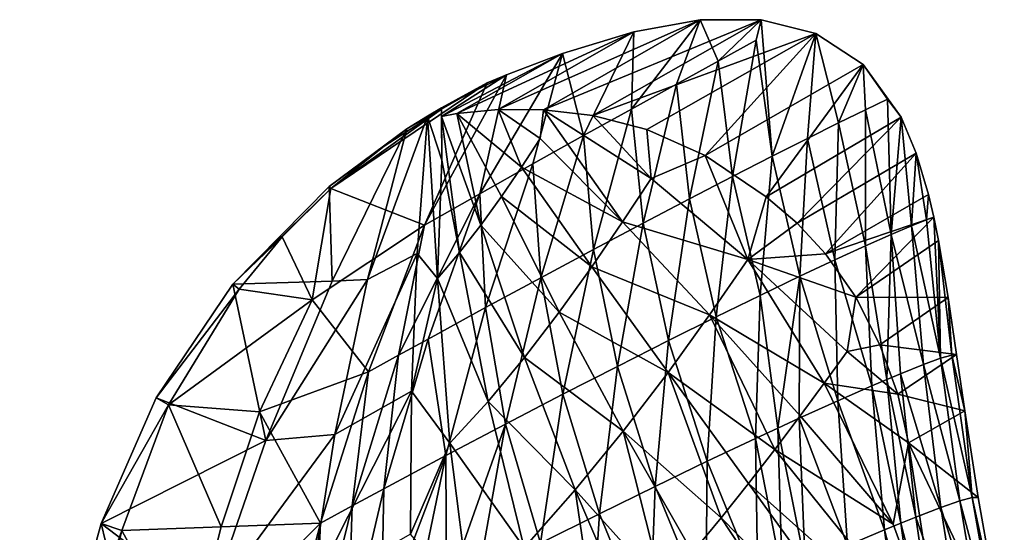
# Model space of a CAD drawing. Header units: metres. Extents: x 39 to 273, y -927 to -601.
# Tile 8 of 8: x 44 to 119, y -640 to -601. Entities that reach past the tile are written whole.
import ezdxf

# ---------------------------------------------------------------- set-up
doc = ezdxf.new("R2010")
doc.units = ezdxf.units.M

msp = doc.modelspace()

# ---------------------------------------------------------------- linework, layer by layer
at = {"layer": 'None'}
for points in [[(83.783081, -608.145752, -10.946941), (80.355713, -608.121704, -5.552098), (95.650299, -601.340149, -10.944352)], [(95.650299, -601.340149, -10.944352), (80.355713, -608.121704, -5.552098), (90.623756, -602.241699, -5.552159)], [(87.528816, -608.571167, -16.780428), (83.783081, -608.145752, -10.946941), (100.258324, -601.317627, -16.766409)], [(100.258324, -601.317627, -16.766409), (83.783081, -608.145752, -10.946941), (95.650299, -601.340149, -10.944352)], [(104.391251, -602.355652, -22.844532), (87.528816, -608.571167, -16.780428), (100.258324, -601.317627, -16.766409)], [(95.650299, -601.340149, -10.944352), (90.440979, -608.074646, -2.086891), (93.838997, -606.195923, -6.260434)], [(95.650299, -601.340149, -10.944352), (90.623756, -602.241699, -5.552159), (90.440979, -608.074646, -2.086891)], [(96.992966, -604.460999, -10.67133), (95.650299, -601.340149, -10.944352), (93.838997, -606.195923, -6.260434)], [(100.258324, -601.317627, -16.766409), (95.650299, -601.340149, -10.944352), (96.992966, -604.460999, -10.67133)], [(99.886978, -602.877686, -15.300902), (100.258324, -601.317627, -16.766409), (96.992966, -604.460999, -10.67133)], [(100.258324, -601.317627, -16.766409), (99.886978, -602.877686, -15.300902), (101.07708, -611.653625, -11.101349)], [(104.391251, -602.355652, -22.844532), (100.258324, -601.317627, -16.766409), (101.07708, -611.653625, -11.101349)], [(80.355713, -608.121704, -5.552098), (77.233238, -608.417419, -0.592598), (90.623756, -602.241699, -5.552159)], [(90.623756, -602.241699, -5.552159), (77.233238, -608.417419, -0.592598), (85.230736, -603.871216, -0.712503)], [(90.623756, -602.241699, -5.552159), (85.230736, -603.871216, -0.712503), (86.815933, -610.088928, 1.831648)], [(90.623756, -602.241699, -5.552159), (86.815933, -610.088928, 1.831648), (90.440979, -608.074646, -2.086891)], [(104.391251, -602.355652, -22.844532), (91.593369, -609.611572, -22.879688), (87.528816, -608.571167, -16.780428)], [(96.006889, -611.593445, -28.878532), (91.593369, -609.611572, -22.879688), (104.391251, -602.355652, -22.844532)], [(107.964264, -604.703918, -28.906113), (96.006889, -611.593445, -28.878532), (104.391251, -602.355652, -22.844532)], [(104.391251, -602.355652, -22.844532), (101.07708, -611.653625, -11.101349), (103.754761, -610.301025, -16.096426)], [(106.115524, -609.126648, -21.26911), (104.391251, -602.355652, -22.844532), (103.754761, -610.301025, -16.096426)], [(107.964264, -604.703918, -28.906113), (104.391251, -602.355652, -22.844532), (106.115524, -609.126648, -21.26911)], [(99.886978, -602.877686, -15.300902), (96.992966, -604.460999, -10.67133), (98.099373, -613.17804, -6.304974)], [(101.07708, -611.653625, -11.101349), (99.886978, -602.877686, -15.300902), (98.099373, -613.17804, -6.304974)], [(77.233238, -608.417419, -0.592598), (76.063438, -608.629761, 1.171534), (85.230736, -603.871216, -0.712503)], [(85.230736, -603.871216, -0.712503), (76.063438, -608.629761, 1.171534), (80.993225, -605.486938, 2.500005)], [(82.981888, -612.229736, 5.478644), (85.230736, -603.871216, -0.712503), (78.957848, -614.48761, 8.838742)], [(85.230736, -603.871216, -0.712503), (80.993225, -605.486938, 2.500005), (78.957848, -614.48761, 8.838742)], [(85.230736, -603.871216, -0.712503), (82.981888, -612.229736, 5.478644), (86.815933, -610.088928, 1.831648)], [(96.992966, -604.460999, -10.67133), (93.838997, -606.195923, -6.260434), (94.839897, -614.866943, -1.727504)], [(98.099373, -613.17804, -6.304974), (96.992966, -604.460999, -10.67133), (94.839897, -614.866943, -1.727504)], [(100.631248, -614.706055, -34.283417), (96.006889, -611.593445, -28.878532), (107.964264, -604.703918, -28.906113)], [(110.85038, -608.702271, -34.430923), (100.631248, -614.706055, -34.283417), (107.964264, -604.703918, -28.906113)], [(108.14389, -608.136108, -26.597507), (107.964264, -604.703918, -28.906113), (106.115524, -609.126648, -21.26911)], [(109.825829, -607.33429, -32.059067), (107.964264, -604.703918, -28.906113), (108.14389, -608.136108, -26.597507)], [(110.85038, -608.702271, -34.430923), (107.964264, -604.703918, -28.906113), (109.825829, -607.33429, -32.059067)], [(78.957848, -614.48761, 8.838742), (80.993225, -605.486938, 2.500005), (74.763687, -616.8526, 11.897843)], [(80.993225, -605.486938, 2.500005), (79.531639, -606.096069, 3.499936), (74.763687, -616.8526, 11.897843)], [(76.063438, -608.629761, 1.171534), (76.059891, -607.98291, 2.499999), (80.993225, -605.486938, 2.500005)], [(80.993225, -605.486938, 2.500005), (76.059891, -607.98291, 2.499999), (79.531639, -606.096069, 3.499936)], [(74.763687, -616.8526, 11.897843), (79.531639, -606.096069, 3.499936), (67.692497, -614.090881, 4.818598)], [(79.531639, -606.096069, 3.499936), (76.060379, -608.083496, 3.499941), (67.692497, -614.090881, 4.818598)], [(76.059891, -607.98291, 2.499999), (76.060379, -608.083496, 3.499941), (79.531639, -606.096069, 3.499936)], [(93.838997, -606.195923, -6.260434), (90.440979, -608.074646, -2.086891), (91.318199, -616.712463, 2.611864)], [(94.839897, -614.866943, -1.727504), (93.838997, -606.195923, -6.260434), (91.318199, -616.712463, 2.611864)], [(110.0896, -617.55658, -23.43671), (109.825829, -607.33429, -32.059067), (108.14389, -608.136108, -26.597507)], [(110.85038, -608.702271, -34.430923), (109.825829, -607.33429, -32.059067), (110.0896, -617.55658, -23.43671)], [(67.692497, -614.090881, 4.818598), (76.060379, -608.083496, 3.499941), (71.719627, -610.872986, 3.833275)], [(76.060379, -608.083496, 3.499941), (73.4291, -609.582092, 2.499999), (71.719627, -610.872986, 3.833275)], [(75.007271, -608.602905, 2.533584), (73.4291, -609.582092, 2.499999), (76.060379, -608.083496, 3.499941)], [(76.059891, -607.98291, 2.499999), (76.099648, -611.953247, 2.499999), (75.007271, -608.602905, 2.533584)], [(76.06002, -608.007996, 2.749864), (76.059891, -607.98291, 2.499999), (75.007271, -608.602905, 2.533584)], [(76.060081, -608.020569, 2.874893), (76.06002, -608.007996, 2.749864), (75.007271, -608.602905, 2.533584)], [(75.007271, -608.602905, 2.533584), (76.060112, -608.026855, 2.937408), (76.060081, -608.020569, 2.874893)], [(76.060127, -608.029968, 2.968665), (76.060112, -608.026855, 2.937408), (75.007271, -608.602905, 2.533584)], [(76.060135, -608.031555, 2.984293), (76.060127, -608.029968, 2.968665), (75.007271, -608.602905, 2.533584)], [(75.007271, -608.602905, 2.533584), (76.060135, -608.032349, 2.992108), (76.060135, -608.031555, 2.984293)], [(76.060135, -608.032715, 2.996015), (76.060135, -608.032349, 2.992108), (75.007271, -608.602905, 2.533584)], [(76.060143, -608.033142, 2.999922), (76.060135, -608.032715, 2.996015), (75.007271, -608.602905, 2.533584)], [(76.060143, -608.033142, 2.999922), (75.007271, -608.602905, 2.533584), (76.060379, -608.083496, 3.499941)], [(76.06002, -608.007996, 2.749864), (76.060081, -608.020569, 2.874893), (76.059891, -607.98291, 2.499999)], [(76.060081, -608.020569, 2.874893), (76.060112, -608.026855, 2.937408), (76.059891, -607.98291, 2.499999)], [(76.059891, -607.98291, 2.499999), (76.060112, -608.026855, 2.937408), (76.060127, -608.029968, 2.968665)], [(76.060127, -608.029968, 2.968665), (76.060135, -608.031555, 2.984293), (76.059891, -607.98291, 2.499999)], [(76.060135, -608.031555, 2.984293), (76.060135, -608.032349, 2.992108), (76.059891, -607.98291, 2.499999)], [(76.059891, -607.98291, 2.499999), (76.060135, -608.032349, 2.992108), (76.060135, -608.032715, 2.996015)], [(76.060135, -608.032715, 2.996015), (76.060143, -608.033142, 2.999922), (76.059891, -607.98291, 2.499999)], [(76.060143, -608.033142, 2.999922), (76.060379, -608.083496, 3.499941), (76.059891, -607.98291, 2.499999)], [(76.059891, -607.98291, 2.499999), (76.063438, -608.629761, 1.171534), (76.099648, -611.953247, 2.499999)], [(90.440979, -608.074646, -2.086891), (86.815933, -610.088928, 1.831648), (87.555054, -618.705811, 6.695041)], [(91.318199, -616.712463, 2.611864), (90.440979, -608.074646, -2.086891), (87.555054, -618.705811, 6.695041)], [(73.4291, -609.582092, 2.499999), (75.007271, -608.602905, 2.533584), (70.462204, -620.979065, 7.611534)], [(75.007271, -608.602905, 2.533584), (74.220566, -618.999756, 7.693452), (70.462204, -620.979065, 7.611534)], [(75.749733, -620.886475, 6.766513), (74.220566, -618.999756, 7.693452), (75.007271, -608.602905, 2.533584)], [(76.099648, -611.953247, 2.499999), (75.749733, -620.886475, 6.766513), (75.007271, -608.602905, 2.533584)], [(77.233238, -608.417419, -0.592598), (79.048447, -616.849854, 0.756755), (76.063438, -608.629761, 1.171534)], [(79.048447, -616.849854, 0.756755), (77.426018, -618.935791, 3.85346), (76.063438, -608.629761, 1.171534)], [(76.063438, -608.629761, 1.171534), (77.426018, -618.935791, 3.85346), (76.099648, -611.953247, 2.499999)], [(77.233238, -608.417419, -0.592598), (80.355713, -608.121704, -5.552098), (82.108421, -612.484192, -5.822284)], [(82.108421, -612.484192, -5.822284), (80.611275, -614.683228, -2.48071), (77.233238, -608.417419, -0.592598)], [(80.611275, -614.683228, -2.48071), (79.048447, -616.849854, 0.756755), (77.233238, -608.417419, -0.592598)], [(80.355713, -608.121704, -5.552098), (83.533127, -610.297974, -9.23495), (82.108421, -612.484192, -5.822284)], [(80.355713, -608.121704, -5.552098), (83.783081, -608.145752, -10.946941), (83.533127, -610.297974, -9.23495)], [(83.533127, -610.297974, -9.23495), (83.783081, -608.145752, -10.946941), (89.764084, -616.619812, -14.929049)], [(89.764084, -616.619812, -14.929049), (83.783081, -608.145752, -10.946941), (91.930099, -613.335388, -20.639824)], [(83.783081, -608.145752, -10.946941), (87.528816, -608.571167, -16.780428), (91.930099, -613.335388, -20.639824)], [(91.930099, -613.335388, -20.639824), (87.528816, -608.571167, -16.780428), (91.593369, -609.611572, -22.879688)], [(102.974464, -616.719666, -36.674564), (100.631248, -614.706055, -34.283417), (110.85038, -608.702271, -34.430923)], [(111.993866, -611.403198, -36.704247), (102.974464, -616.719666, -36.674564), (110.85038, -608.702271, -34.430923)], [(108.15377, -618.416748, -17.884954), (108.14389, -608.136108, -26.597507), (106.115524, -609.126648, -21.26911)], [(110.0896, -617.55658, -23.43671), (108.14389, -608.136108, -26.597507), (108.15377, -618.416748, -17.884954)], [(111.635757, -616.900391, -29.120625), (110.85038, -608.702271, -34.430923), (110.0896, -617.55658, -23.43671)], [(111.993866, -611.403198, -36.704247), (110.85038, -608.702271, -34.430923), (111.635757, -616.900391, -29.120625)], [(105.84433, -619.476624, -12.489669), (106.115524, -609.126648, -21.26911), (103.754761, -610.301025, -16.096426)], [(108.15377, -618.416748, -17.884954), (106.115524, -609.126648, -21.26911), (105.84433, -619.476624, -12.489669)], [(73.4291, -609.582092, 2.499999), (67.558128, -613.930664, 2.499999), (71.719627, -610.872986, 3.833275)], [(67.789986, -621.093201, 2.499999), (67.558128, -613.930664, 2.499999), (73.4291, -609.582092, 2.499999)], [(67.789986, -621.093201, 2.499999), (73.4291, -609.582092, 2.499999), (70.462204, -620.979065, 7.611534)], [(82.108421, -612.484192, -5.822284), (83.533127, -610.297974, -9.23495), (89.764084, -616.619812, -14.929049)], [(86.815933, -610.088928, 1.831648), (82.981888, -612.229736, 5.478644), (83.572388, -620.837708, 10.505139)], [(87.555054, -618.705811, 6.695041), (86.815933, -610.088928, 1.831648), (83.572388, -620.837708, 10.505139)], [(91.593369, -609.611572, -22.879688), (96.006889, -611.593445, -28.878532), (91.930099, -613.335388, -20.639824)], [(103.754761, -610.301025, -16.096426), (101.07708, -611.653625, -11.101349), (103.179077, -620.730591, -7.274446)], [(105.84433, -619.476624, -12.489669), (103.754761, -610.301025, -16.096426), (103.179077, -620.730591, -7.274446)], [(71.719627, -610.872986, 3.833275), (67.558128, -613.930664, 2.499999), (67.692497, -614.090881, 4.818598)], [(96.006889, -611.593445, -28.878532), (99.25309, -619.45697, -27.973606), (91.930099, -613.335388, -20.639824)], [(96.006889, -611.593445, -28.878532), (100.631248, -614.706055, -34.283417), (99.25309, -619.45697, -27.973606)], [(100.177513, -622.172363, -2.262028), (101.07708, -611.653625, -11.101349), (98.099373, -613.17804, -6.304974)], [(101.07708, -611.653625, -11.101349), (100.177513, -622.172363, -2.262028), (103.179077, -620.730591, -7.274446)], [(105.123634, -619.018066, -38.434753), (102.974464, -616.719666, -36.674564), (111.993866, -611.403198, -36.704247)], [(112.932991, -614.546875, -38.434753), (105.123634, -619.018066, -38.434753), (111.993866, -611.403198, -36.704247)], [(112.777946, -616.451599, -34.911842), (111.993866, -611.403198, -36.704247), (111.635757, -616.900391, -29.120625)], [(112.777946, -616.451599, -34.911842), (112.932991, -614.546875, -38.434753), (111.993866, -611.403198, -36.704247)], [(77.426018, -618.935791, 3.85346), (75.749733, -620.886475, 6.766513), (76.099648, -611.953247, 2.499999)], [(82.981888, -612.229736, 5.478644), (78.957848, -614.48761, 8.838742), (79.393211, -623.098206, 14.026565)], [(83.572388, -620.837708, 10.505139), (82.981888, -612.229736, 5.478644), (79.393211, -623.098206, 14.026565)], [(87.43824, -620.013611, -9.306272), (80.611275, -614.683228, -2.48071), (82.108421, -612.484192, -5.822284)], [(89.764084, -616.619812, -14.929049), (87.43824, -620.013611, -9.306272), (82.108421, -612.484192, -5.822284)], [(96.860741, -623.794617, 2.525851), (98.099373, -613.17804, -6.304974), (94.839897, -614.866943, -1.727504)], [(100.177513, -622.172363, -2.262028), (98.099373, -613.17804, -6.304974), (96.860741, -623.794617, 2.525851)], [(67.558128, -613.930664, 2.499999), (60.27647, -621.325745, 2.499999), (67.692497, -614.090881, 4.818598)], [(60.27647, -621.325745, 2.499999), (67.558128, -613.930664, 2.499999), (67.789986, -621.093201, 2.499999)], [(91.930099, -613.335388, -20.639824), (99.25309, -619.45697, -27.973606), (89.764084, -616.619812, -14.929049)], [(67.692497, -614.090881, 4.818598), (60.27647, -621.325745, 2.499999), (64.007706, -617.731812, 6.446516)], [(67.692497, -614.090881, 4.818598), (64.007706, -617.731812, 6.446516), (66.280983, -622.499939, 12.61303)], [(74.763687, -616.8526, 11.897843), (67.692497, -614.090881, 4.818598), (66.280983, -622.499939, 12.61303)], [(78.957848, -614.48761, 8.838742), (72.808754, -626.706848, 18.736721), (75.041527, -625.476746, 17.245092)], [(78.957848, -614.48761, 8.838742), (74.763687, -616.8526, 11.897843), (72.808754, -626.706848, 18.736721)], [(79.393211, -623.098206, 14.026565), (78.957848, -614.48761, 8.838742), (75.041527, -625.476746, 17.245092)], [(84.961853, -623.452209, -3.816545), (79.048447, -616.849854, 0.756755), (80.611275, -614.683228, -2.48071)], [(87.43824, -620.013611, -9.306272), (84.961853, -623.452209, -3.816545), (80.611275, -614.683228, -2.48071)], [(100.631248, -614.706055, -34.283417), (102.974464, -616.719666, -36.674564), (99.25309, -619.45697, -27.973606)], [(113.328789, -616.251709, -39.01799), (105.123634, -619.018066, -38.434753), (112.932991, -614.546875, -38.434753)], [(113.328789, -616.251709, -39.01799), (112.932991, -614.546875, -38.434753), (112.777946, -616.451599, -34.911842)], [(93.251419, -625.589111, 7.068592), (94.839897, -614.866943, -1.727504), (91.318199, -616.712463, 2.611864)], [(96.860741, -623.794617, 2.525851), (94.839897, -614.866943, -1.727504), (93.251419, -625.589111, 7.068592)], [(107.417076, -622.307678, -39.470795), (105.123634, -619.018066, -38.434753), (113.328789, -616.251709, -39.01799)], [(113.683784, -618.015564, -39.397076), (107.417076, -622.307678, -39.470795), (113.328789, -616.251709, -39.01799)], [(113.833755, -626.933655, -26.992197), (113.328789, -616.251709, -39.01799), (112.777946, -616.451599, -34.911842)], [(113.683784, -618.015564, -39.397076), (113.328789, -616.251709, -39.01799), (113.833755, -626.933655, -26.992197)], [(70.542252, -627.96228, 20.147951), (74.763687, -616.8526, 11.897843), (66.280983, -622.499939, 12.61303)], [(74.763687, -616.8526, 11.897843), (70.542252, -627.96228, 20.147951), (72.808754, -626.706848, 18.736721)], [(77.426018, -618.935791, 3.85346), (79.048447, -616.849854, 0.756755), (82.341965, -626.870728, 1.491961)], [(79.048447, -616.849854, 0.756755), (84.961853, -623.452209, -3.816545), (82.341965, -626.870728, 1.491961)], [(96.355286, -623.646362, -20.179361), (87.43824, -620.013611, -9.306272), (89.764084, -616.619812, -14.929049)], [(89.373672, -627.546875, 11.346868), (91.318199, -616.712463, 2.611864), (87.555054, -618.705811, 6.695041)], [(93.251419, -625.589111, 7.068592), (91.318199, -616.712463, 2.611864), (89.373672, -627.546875, 11.346868)], [(99.25309, -619.45697, -27.973606), (96.355286, -623.646362, -20.179361), (89.764084, -616.619812, -14.929049)], [(99.25309, -619.45697, -27.973606), (102.974464, -616.719666, -36.674564), (105.123634, -619.018066, -38.434753)], [(111.635757, -616.900391, -29.120625), (110.0896, -617.55658, -23.43671), (112.532341, -627.407471, -21.02965)], [(113.833755, -626.933655, -26.992197), (112.777946, -616.451599, -34.911842), (111.635757, -616.900391, -29.120625)], [(112.532341, -627.407471, -21.02965), (113.833755, -626.933655, -26.992197), (111.635757, -616.900391, -29.120625)], [(60.27647, -621.325745, 2.499999), (60.740311, -621.707886, 8.645948), (64.007706, -617.731812, 6.446516)], [(66.280983, -622.499939, 12.61303), (64.007706, -617.731812, 6.446516), (60.740311, -621.707886, 8.645948)], [(109.763191, -628.531372, -12.335349), (110.0896, -617.55658, -23.43671), (108.15377, -618.416748, -17.884954)], [(110.792404, -628.102234, -15.195643), (110.0896, -617.55658, -23.43671), (109.763191, -628.531372, -12.335349)], [(110.0896, -617.55658, -23.43671), (110.792404, -628.102234, -15.195643), (112.532341, -627.407471, -21.02965)], [(108.630875, -629.014282, -9.517316), (108.15377, -618.416748, -17.884954), (105.84433, -619.476624, -12.489669)], [(107.417076, -622.307678, -39.470795), (113.683784, -618.015564, -39.397076), (114.41024, -622.345581, -39.45171)], [(109.763191, -628.531372, -12.335349), (108.15377, -618.416748, -17.884954), (108.630875, -629.014282, -9.517316)], [(114.41024, -622.345581, -39.45171), (113.683784, -618.015564, -39.397076), (114.6819, -626.683167, -33.055622)], [(114.6819, -626.683167, -33.055622), (113.683784, -618.015564, -39.397076), (113.833755, -626.933655, -26.992197)], [(70.462204, -620.979065, 7.611534), (74.220566, -618.999756, 7.693452), (68.001671, -632.688965, 12.60927)], [(74.220566, -618.999756, 7.693452), (73.788605, -629.414001, 12.611984), (68.001671, -632.688965, 12.60927)], [(73.788605, -629.414001, 12.611984), (74.220566, -618.999756, 7.693452), (75.749733, -620.886475, 6.766513)], [(75.749733, -620.886475, 6.766513), (77.426018, -618.935791, 3.85346), (79.584213, -630.200012, 6.564429)], [(77.426018, -618.935791, 3.85346), (82.341965, -626.870728, 1.491961), (79.584213, -630.200012, 6.564429)], [(85.252983, -629.657959, 15.342742), (87.555054, -618.705811, 6.695041), (83.572388, -620.837708, 10.505139)], [(89.373672, -627.546875, 11.346868), (87.555054, -618.705811, 6.695041), (85.252983, -629.657959, 15.342742)], [(105.123634, -619.018066, -38.434753), (107.417076, -622.307678, -39.470795), (99.25309, -619.45697, -27.973606)], [(105.031776, -628.824951, -29.798058), (96.355286, -623.646362, -20.179361), (99.25309, -619.45697, -27.973606)], [(106.76638, -626.419434, -34.668797), (105.031776, -628.824951, -29.798058), (99.25309, -619.45697, -27.973606)], [(107.417076, -622.307678, -39.470795), (106.76638, -626.419434, -34.668797), (99.25309, -619.45697, -27.973606)], [(106.066811, -630.138672, -4.021083), (105.84433, -619.476624, -12.489669), (103.179077, -620.730591, -7.274446)], [(108.630875, -629.014282, -9.517316), (105.84433, -619.476624, -12.489669), (106.066811, -630.138672, -4.021083)], [(93.205727, -627.999695, -12.528822), (84.961853, -623.452209, -3.816545), (87.43824, -620.013611, -9.306272)], [(96.355286, -623.646362, -20.179361), (93.205727, -627.999695, -12.528822), (87.43824, -620.013611, -9.306272)], [(103.179077, -620.730591, -7.274446), (100.177513, -622.172363, -2.262028), (101.512749, -632.2099, 3.826379)], [(103.121353, -631.469421, 1.267565), (103.179077, -620.730591, -7.274446), (101.512749, -632.2099, 3.826379)], [(106.066811, -630.138672, -4.021083), (103.179077, -620.730591, -7.274446), (103.121353, -631.469421, 1.267565)], [(60.27647, -621.325745, 2.499999), (54.459404, -629.920593, 2.499999), (60.740311, -621.707886, 8.645948)], [(62.768887, -633.147827, 2.499999), (54.459404, -629.920593, 2.499999), (60.27647, -621.325745, 2.499999)], [(62.768887, -633.147827, 2.499999), (60.27647, -621.325745, 2.499999), (67.789986, -621.093201, 2.499999)], [(67.789986, -621.093201, 2.499999), (70.462204, -620.979065, 7.611534), (62.768887, -633.147827, 2.499999)], [(70.462204, -620.979065, 7.611534), (68.001671, -632.688965, 12.60927), (62.768887, -633.147827, 2.499999)], [(73.788605, -629.414001, 12.611984), (75.749733, -620.886475, 6.766513), (76.693352, -633.362427, 11.335763)], [(76.693352, -633.362427, 11.335763), (75.749733, -620.886475, 6.766513), (79.584213, -630.200012, 6.564429)], [(80.91613, -631.911926, 19.039782), (83.572388, -620.837708, 10.505139), (79.393211, -623.098206, 14.026565)], [(85.252983, -629.657959, 15.342742), (83.572388, -620.837708, 10.505139), (80.91613, -631.911926, 19.039782)], [(54.459404, -629.920593, 2.499999), (55.398769, -630.444641, 14.348825), (60.740311, -621.707886, 8.645948)], [(60.740311, -621.707886, 8.645948), (55.398769, -630.444641, 14.348825), (66.280983, -622.499939, 12.61303)], [(99.817627, -632.999207, 6.324252), (100.177513, -622.172363, -2.262028), (96.860741, -623.794617, 2.525851)], [(100.177513, -622.172363, -2.262028), (99.817627, -632.999207, 6.324252), (101.512749, -632.2099, 3.826379)], [(55.398769, -630.444641, 14.348825), (62.296604, -630.976013, 18.509155), (66.280983, -622.499939, 12.61303)], [(66.280983, -622.499939, 12.61303), (62.296604, -630.976013, 18.509155), (70.542252, -627.96228, 20.147951)], [(107.417076, -622.307678, -39.470795), (109.239838, -625.920898, -39.343838), (106.76638, -626.419434, -34.668797)], [(109.239838, -625.920898, -39.343838), (107.417076, -622.307678, -39.470795), (114.41024, -622.345581, -39.45171)], [(109.239838, -625.920898, -39.343838), (114.41024, -622.345581, -39.45171), (115.042442, -626.64978, -38.455944)], [(115.042442, -626.64978, -38.455944), (114.41024, -622.345581, -39.45171), (114.6819, -626.683167, -33.055622)], [(79.393211, -623.098206, 14.026565), (75.041527, -625.476746, 17.245092), (76.391029, -634.297546, 22.423159)], [(80.91613, -631.911926, 19.039782), (79.393211, -623.098206, 14.026565), (76.391029, -634.297546, 22.423159)], [(84.961853, -623.452209, -3.816545), (89.813629, -632.440674, -5.076799), (82.341965, -626.870728, 1.491961)], [(89.813629, -632.440674, -5.076799), (84.961853, -623.452209, -3.816545), (93.205727, -627.999695, -12.528822)], [(101.297813, -633.821899, -20.194984), (93.205727, -627.999695, -12.528822), (96.355286, -623.646362, -20.179361)], [(103.208351, -631.296082, -24.970869), (101.297813, -633.821899, -20.194984), (96.355286, -623.646362, -20.179361)], [(103.208351, -631.296082, -24.970869), (96.355286, -623.646362, -20.179361), (105.031776, -628.824951, -29.798058)], [(96.180679, -634.719788, 11.125896), (96.860741, -623.794617, 2.525851), (93.251419, -625.589111, 7.068592)], [(99.817627, -632.999207, 6.324252), (96.860741, -623.794617, 2.525851), (96.180679, -634.719788, 11.125896)], [(75.041527, -625.476746, 17.245092), (72.808754, -626.706848, 18.736721), (71.706665, -636.802979, 25.479746)], [(76.391029, -634.297546, 22.423159), (75.041527, -625.476746, 17.245092), (71.706665, -636.802979, 25.479746)], [(92.237335, -636.621887, 15.650879), (93.251419, -625.589111, 7.068592), (89.373672, -627.546875, 11.346868)], [(96.180679, -634.719788, 11.125896), (93.251419, -625.589111, 7.068592), (92.237335, -636.621887, 15.650879)], [(109.239838, -625.920898, -39.343838), (110.590912, -629.639587, -38.29134), (106.76638, -626.419434, -34.668797)], [(110.590912, -629.639587, -38.29134), (109.239838, -625.920898, -39.343838), (115.042442, -626.64978, -38.455944)], [(72.808754, -626.706848, 18.736721), (69.314072, -638.096741, 26.881874), (71.706665, -636.802979, 25.479746)], [(72.808754, -626.706848, 18.736721), (70.542252, -627.96228, 20.147951), (69.314072, -638.096741, 26.881874)], [(110.590912, -629.639587, -38.29134), (105.031776, -628.824951, -29.798058), (106.76638, -626.419434, -34.668797)], [(110.590912, -629.639587, -38.29134), (115.042442, -626.64978, -38.455944), (115.658669, -630.896973, -36.36512)], [(116.23452, -637.473816, -25.851746), (114.6819, -626.683167, -33.055622), (113.833755, -626.933655, -26.992197)], [(115.042442, -626.64978, -38.455944), (114.6819, -626.683167, -33.055622), (115.658669, -630.896973, -36.36512)], [(114.6819, -626.683167, -33.055622), (116.23452, -637.473816, -25.851746), (115.658669, -630.896973, -36.36512)], [(79.584213, -630.200012, 6.564429), (82.341965, -626.870728, 1.491961), (86.184937, -636.893494, 2.117429)], [(82.341965, -626.870728, 1.491961), (89.813629, -632.440674, -5.076799), (86.184937, -636.893494, 2.117429)], [(112.532341, -627.407471, -21.02965), (110.792404, -628.102234, -15.195643), (113.85762, -638.219299, -13.402074)], [(115.290977, -637.727295, -19.567581), (113.833755, -626.933655, -26.992197), (112.532341, -627.407471, -21.02965)], [(113.85762, -638.219299, -13.402074), (115.290977, -637.727295, -19.567581), (112.532341, -627.407471, -21.02965)], [(115.290977, -637.727295, -19.567581), (116.23452, -637.473816, -25.851746), (113.833755, -626.933655, -26.992197)], [(62.296604, -630.976013, 18.509155), (66.892944, -639.415833, 28.198191), (70.542252, -627.96228, 20.147951)], [(70.542252, -627.96228, 20.147951), (66.892944, -639.415833, 28.198191), (69.314072, -638.096741, 26.881874)], [(88.016144, -638.695068, 19.879211), (89.373672, -627.546875, 11.346868), (85.252983, -629.657959, 15.342742)], [(92.237335, -636.621887, 15.650879), (89.373672, -627.546875, 11.346868), (88.016144, -638.695068, 19.879211)], [(89.813629, -632.440674, -5.076799), (93.205727, -627.999695, -12.528822), (97.219482, -638.997253, -10.826645)], [(99.301239, -636.392273, -15.477779), (93.205727, -627.999695, -12.528822), (101.297813, -633.821899, -20.194984)], [(97.219482, -638.997253, -10.826645), (93.205727, -627.999695, -12.528822), (99.301239, -636.392273, -15.477779)], [(111.950882, -638.947571, -7.386172), (110.792404, -628.102234, -15.195643), (109.763191, -628.531372, -12.335349)], [(113.85762, -638.219299, -13.402074), (110.792404, -628.102234, -15.195643), (111.950882, -638.947571, -7.386172)], [(105.031776, -628.824951, -29.798058), (110.247276, -639.489807, -29.305059), (103.208351, -631.296082, -24.970869)], [(110.590912, -629.639587, -38.29134), (111.402611, -633.33374, -36.36512), (105.031776, -628.824951, -29.798058)], [(111.402611, -633.33374, -36.36512), (110.247276, -639.489807, -29.305059), (105.031776, -628.824951, -29.798058)], [(110.825844, -639.399048, -4.443816), (109.763191, -628.531372, -12.335349), (108.630875, -629.014282, -9.517316)], [(111.950882, -638.947571, -7.386172), (109.763191, -628.531372, -12.335349), (110.825844, -639.399048, -4.443816)], [(68.001671, -632.688965, 12.60927), (73.788605, -629.414001, 12.611984), (66.12941, -644.560364, 17.479311)], [(73.788605, -629.414001, 12.611984), (73.720337, -640.243286, 17.453947), (66.12941, -644.560364, 17.479311)], [(73.720337, -640.243286, 17.453947), (73.788605, -629.414001, 12.611984), (76.693352, -633.362427, 11.335763)], [(83.547188, -640.928162, 23.792681), (85.252983, -629.657959, 15.342742), (80.91613, -631.911926, 19.039782)], [(88.016144, -638.695068, 19.879211), (85.252983, -629.657959, 15.342742), (83.547188, -640.928162, 23.792681)], [(109.589813, -639.90802, -1.550145), (108.630875, -629.014282, -9.517316), (106.066811, -630.138672, -4.021083)], [(110.825844, -639.399048, -4.443816), (108.630875, -629.014282, -9.517316), (109.589813, -639.90802, -1.550145)], [(111.402611, -633.33374, -36.36512), (110.590912, -629.639587, -38.29134), (115.658669, -630.896973, -36.36512)], [(54.459404, -629.920593, 2.499999), (50.300743, -639.42926, 2.5), (55.398769, -630.444641, 14.348825)], [(50.300743, -639.42926, 2.5), (54.459404, -629.920593, 2.499999), (62.768887, -633.147827, 2.499999)], [(76.693352, -633.362427, 11.335763), (79.584213, -630.200012, 6.564429), (82.322929, -641.278564, 8.98614)], [(82.322929, -641.278564, 8.98614), (79.584213, -630.200012, 6.564429), (86.184937, -636.893494, 2.117429)], [(106.796036, -641.095276, 4.076676), (106.066811, -630.138672, -4.021083), (103.121353, -631.469421, 1.267565)], [(109.589813, -639.90802, -1.550145), (106.066811, -630.138672, -4.021083), (106.796036, -641.095276, 4.076676)], [(50.300743, -639.42926, 2.5), (51.86203, -639.948425, 21.306425), (55.398769, -630.444641, 14.348825)], [(55.398769, -630.444641, 14.348825), (51.86203, -639.948425, 21.306425), (59.375748, -639.688171, 24.756422)], [(62.296604, -630.976013, 18.509155), (55.398769, -630.444641, 14.348825), (59.375748, -639.688171, 24.756422)], [(62.296604, -630.976013, 18.509155), (59.375748, -639.688171, 24.756422), (66.892944, -639.415833, 28.198191)], [(115.658669, -630.896973, -36.36512), (116.674492, -637.4599, -32.223209), (111.402611, -633.33374, -36.36512)], [(115.658669, -630.896973, -36.36512), (116.23452, -637.473816, -25.851746), (116.674492, -637.4599, -32.223209)], [(80.91613, -631.911926, 19.039782), (76.391029, -634.297546, 22.423159), (76.448509, -644.55127, 29.037399)], [(78.861992, -643.309204, 27.374981), (80.91613, -631.911926, 19.039782), (76.448509, -644.55127, 29.037399)], [(83.547188, -640.928162, 23.792681), (80.91613, -631.911926, 19.039782), (78.861992, -643.309204, 27.374981)], [(110.247276, -639.489807, -29.305059), (101.297813, -633.821899, -20.194984), (103.208351, -631.296082, -24.970869)], [(103.121353, -631.469421, 1.267565), (101.512749, -632.2099, 3.826379), (103.593636, -642.502563, 9.466141)], [(106.796036, -641.095276, 4.076676), (103.121353, -631.469421, 1.267565), (103.593636, -642.502563, 9.466141)], [(86.184937, -636.893494, 2.117429), (89.813629, -632.440674, -5.076799), (92.802231, -644.271484, -1.754917)], [(89.813629, -632.440674, -5.076799), (95.053032, -641.626953, -6.249578), (92.802231, -644.271484, -1.754917)], [(95.053032, -641.626953, -6.249578), (89.813629, -632.440674, -5.076799), (97.219482, -638.997253, -10.826645)], [(101.512749, -632.2099, 3.826379), (99.817627, -632.999207, 6.324252), (101.847374, -643.286255, 12.063449)], [(101.512749, -632.2099, 3.826379), (101.847374, -643.286255, 12.063449), (103.593636, -642.502563, 9.466141)], [(58.450726, -645.636902, 2.499999), (50.300743, -639.42926, 2.5), (62.768887, -633.147827, 2.499999)], [(62.768887, -633.147827, 2.499999), (68.001671, -632.688965, 12.60927), (58.450726, -645.636902, 2.499999)], [(68.001671, -632.688965, 12.60927), (66.12941, -644.560364, 17.479311), (58.450726, -645.636902, 2.499999)], [(73.720337, -640.243286, 17.453947), (76.693352, -633.362427, 11.335763), (78.228523, -645.50708, 15.448653)], [(78.228523, -645.50708, 15.448653), (76.693352, -633.362427, 11.335763), (82.322929, -641.278564, 8.98614)], [(100.009064, -644.121704, 14.591519), (99.817627, -632.999207, 6.324252), (96.180679, -634.719788, 11.125896)], [(99.817627, -632.999207, 6.324252), (100.009064, -644.121704, 14.591519), (101.847374, -643.286255, 12.063449)], [(111.402611, -633.33374, -36.36512), (113.857765, -649.426025, -26.775625), (110.247276, -639.489807, -29.305059)], [(116.674492, -637.4599, -32.223209), (118.658661, -648.554626, -25.833727), (111.402611, -633.33374, -36.36512)], [(111.402611, -633.33374, -36.36512), (118.658661, -648.554626, -25.833727), (113.857765, -649.426025, -26.775625)], [(113.857765, -649.426025, -26.775625), (99.301239, -636.392273, -15.477779), (101.297813, -633.821899, -20.194984)], [(113.857765, -649.426025, -26.775625), (101.297813, -633.821899, -20.194984), (110.247276, -639.489807, -29.305059)], [(73.993362, -645.825439, 30.611841), (76.391029, -634.297546, 22.423159), (71.500824, -647.130066, 32.096855)], [(76.391029, -634.297546, 22.423159), (71.706665, -636.802979, 25.479746), (71.500824, -647.130066, 32.096855)], [(76.448509, -644.55127, 29.037399), (76.391029, -634.297546, 22.423159), (73.993362, -645.825439, 30.611841)], [(96.071037, -645.943237, 19.427732), (96.180679, -634.719788, 11.125896), (92.237335, -636.621887, 15.650879)], [(100.009064, -644.121704, 14.591519), (96.180679, -634.719788, 11.125896), (96.071037, -645.943237, 19.427732)], [(99.301239, -636.392273, -15.477779), (112.149551, -654.211426, -20.561613), (97.219482, -638.997253, -10.826645)], [(112.149551, -654.211426, -20.561613), (99.301239, -636.392273, -15.477779), (113.857765, -649.426025, -26.775625)], [(71.706665, -636.802979, 25.479746), (69.314072, -638.096741, 26.881874), (68.975235, -648.463379, 33.491131)], [(71.500824, -647.130066, 32.096855), (71.706665, -636.802979, 25.479746), (68.975235, -648.463379, 33.491131)], [(88.047516, -649.564026, 6.949916), (82.322929, -641.278564, 8.98614), (86.184937, -636.893494, 2.117429)], [(90.46711, -646.920654, 2.648139), (88.047516, -649.564026, 6.949916), (86.184937, -636.893494, 2.117429)], [(86.184937, -636.893494, 2.117429), (92.802231, -644.271484, -1.754917), (90.46711, -646.920654, 2.648139)], [(91.810379, -647.956421, 23.951563), (92.237335, -636.621887, 15.650879), (88.016144, -638.695068, 19.879211)], [(96.071037, -645.943237, 19.427732), (92.237335, -636.621887, 15.650879), (91.810379, -647.956421, 23.951563)], [(117.169594, -648.800537, -12.677719), (115.290977, -637.727295, -19.567581), (113.85762, -638.219299, -13.402074)], [(118.184242, -648.549438, -19.206041), (116.23452, -637.473816, -25.851746), (115.290977, -637.727295, -19.567581)], [(117.169594, -648.800537, -12.677719), (118.184242, -648.549438, -19.206041), (115.290977, -637.727295, -19.567581)], [(116.23452, -637.473816, -25.851746), (118.658661, -648.554626, -25.833727), (116.674492, -637.4599, -32.223209)], [(118.184242, -648.549438, -19.206041), (118.658661, -648.554626, -25.833727), (116.23452, -637.473816, -25.851746)], [(69.314072, -638.096741, 26.881874), (66.42099, -649.823669, 34.793499), (68.975235, -648.463379, 33.491131)], [(69.314072, -638.096741, 26.881874), (66.892944, -639.415833, 28.198191), (66.42099, -649.823669, 34.793499)], [(115.629181, -649.307129, -6.284277), (113.85762, -638.219299, -13.402074), (111.950882, -638.947571, -7.386172)], [(115.629181, -649.307129, -6.284277), (117.169594, -648.800537, -12.677719), (113.85762, -638.219299, -13.402074)], [(87.25988, -650.149475, 28.141848), (88.016144, -638.695068, 19.879211), (83.547188, -640.928162, 23.792681)], [(91.810379, -647.956421, 23.951563), (88.016144, -638.695068, 19.879211), (87.25988, -650.149475, 28.141848)], [(109.317513, -657.337524, -14.388183), (95.053032, -641.626953, -6.249578), (97.219482, -638.997253, -10.826645)], [(112.149551, -654.211426, -20.561613), (109.317513, -657.337524, -14.388183), (97.219482, -638.997253, -10.826645)], [(113.580605, -650.066772, -0.060707), (111.950882, -638.947571, -7.386172), (110.825844, -639.399048, -4.443816)], [(115.629181, -649.307129, -6.284277), (111.950882, -638.947571, -7.386172), (113.580605, -650.066772, -0.060707)], [(50.300743, -639.42926, 2.5), (44.138535, -661.825195, 2.5), (51.86203, -639.948425, 21.306425)], [(44.138535, -661.825195, 2.5), (50.300743, -639.42926, 2.5), (54.885105, -658.499146, 2.499999)], [(44.138535, -661.825195, 2.5), (49.234329, -651.038147, 29.424078), (51.86203, -639.948425, 21.306425)], [(51.86203, -639.948425, 21.306425), (49.234329, -651.038147, 29.424078), (56.942371, -649.344604, 31.522789)], [(50.300743, -639.42926, 2.5), (58.450726, -645.636902, 2.499999), (54.885105, -658.499146, 2.499999)], [(59.375748, -639.688171, 24.756422), (51.86203, -639.948425, 21.306425), (56.942371, -649.344604, 31.522789)], [(63.842522, -651.209167, 36.002937), (66.892944, -639.415833, 28.198191), (56.942371, -649.344604, 31.522789)], [(66.892944, -639.415833, 28.198191), (59.375748, -639.688171, 24.756422), (56.942371, -649.344604, 31.522789)], [(66.892944, -639.415833, 28.198191), (63.842522, -651.209167, 36.002937), (66.42099, -649.823669, 34.793499)], [(111.044624, -651.075134, 5.958852), (109.589813, -639.90802, -1.550145), (106.796036, -641.095276, 4.076676)], [(112.372124, -650.540161, 2.976665), (110.825844, -639.399048, -4.443816), (109.589813, -639.90802, -1.550145)], [(112.372124, -650.540161, 2.976665), (109.589813, -639.90802, -1.550145), (111.044624, -651.075134, 5.958852)], [(113.580605, -650.066772, -0.060707), (110.825844, -639.399048, -4.443816), (112.372124, -650.540161, 2.976665)]]:
    msp.add_3dface(points, dxfattribs=at)

doc.saveas('drawing.dxf')
